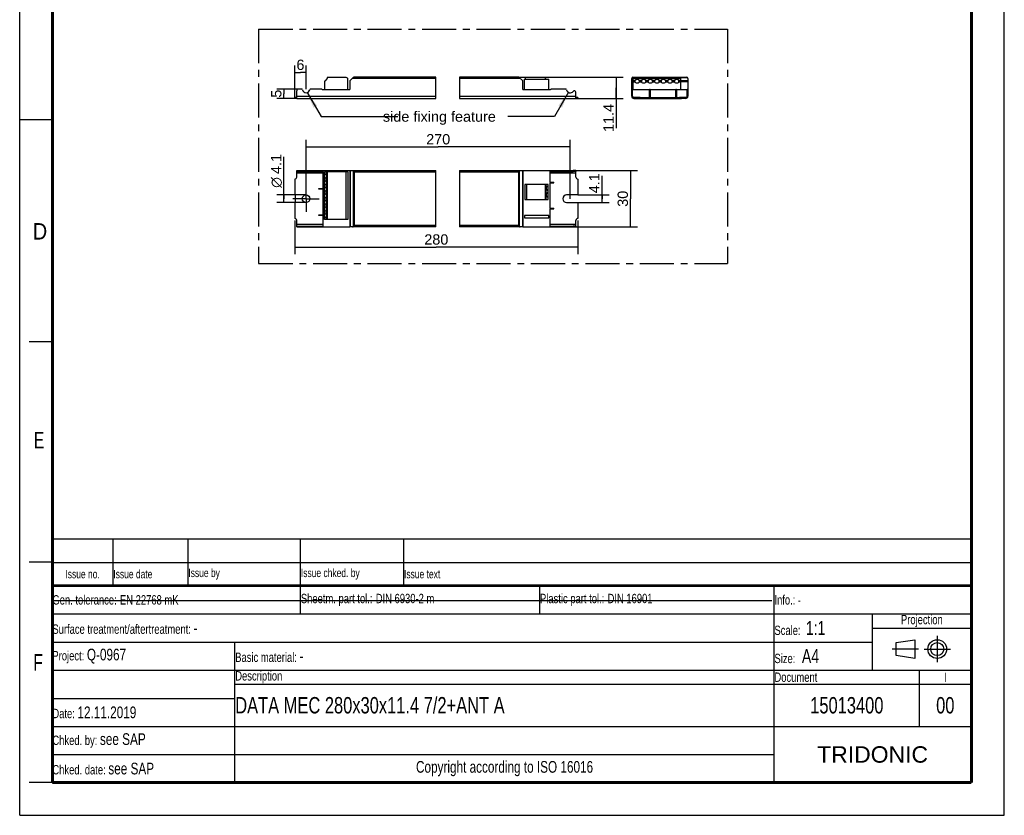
# Model space of a CAD drawing. Header units: millimetres. Extents: x 0 to 210, y 0 to 297.
# Tile 1 of 2: x 0 to 210, y 0 to 170. Entities that reach past the tile are written whole.
import ezdxf
from ezdxf.enums import TextEntityAlignment as Align

# ---------------------------------------------------------------- set-up
doc = ezdxf.new("R2010")
doc.units = ezdxf.units.MM
doc.header["$LTSCALE"] = 19.36
doc.linetypes.add('CENTER', pattern=[0.6, 0.375, -0.075, 0.075, -0.075])
doc.layers.get('0').update_dxf_attribs({"linetype": 'CONTINUOUS'})
for name, color, linetype in [('DEFAULT_1', 7, 'CENTER'), ('Z_AXIS', 7, 'CONTINUOUS'), ('Z_DIM_2D', 7, 'CONTINUOUS'), ('Z_NOTICE', 7, 'CONTINUOUS'), ('Z_SURFACE', 7, 'CONTINUOUS')]:
    doc.layers.add(name, color=color, linetype=linetype)
doc.styles.get("Standard").update_dxf_attribs({"font": 'txt', "width": 0.7})
doc.styles.add('TEXTSTYLE_2', font='txt', dxfattribs={"width": 0.75})
doc.styles.add('TEXTSTYLE_3', font='helveticaneueltw1g-ltcn.otf')
doc.styles.add('TEXTSTYLE_4', font='gdt', dxfattribs={"width": 0.7})
doc.styles.add('TEXTSTYLE_5', font='arial.ttf')
doc.dimstyles.new('DIMSTYLE_1', dxfattribs={"dimtxt": 2.2, "dimasz": 3.5, "dimexe": 1.5, "dimexo": 0, "dimgap": 0.55, "dimtad": 1, "dimdec": 4, "dimlfac": 2.5, "dimdsep": 46, "dimtxsty": 'TEXTSTYLE_3', "dimblk": '_FILLED', "dimblk1": '_FILLED', "dimblk2": '_FILLED', "dimcen": 0.09, "dimclrt": 5, "dimadec": 4, "dimazin": 2, "dimtp": 0.2, "dimtm": 0.2, "dimtfac": 1, "dimtdec": 4, "dimtofl": 0, "dimtmove": 0, "dimatfit": 3, "dimldrblk": '_FILLED', "dimfxl": 0, "dimtolj": 1, "dimarcsym": 0})
doc.dimstyles.new('DIMSTYLE_2', dxfattribs={"dimtxt": 2.2, "dimasz": 3.5, "dimexe": 1.5, "dimexo": 0, "dimgap": 0.55, "dimtad": 1, "dimdec": 4, "dimlfac": 2.5, "dimdsep": 46, "dimtxsty": 'TEXTSTYLE_3', "dimblk": '_FILLED', "dimblk1": '_FILLED', "dimblk2": '_FILLED', "dimcen": 0.09, "dimclrt": 5, "dimadec": 4, "dimazin": 2, "dimtp": 0.1, "dimtm": 0.1, "dimtfac": 1, "dimtdec": 4, "dimtofl": 0, "dimtmove": 0, "dimatfit": 3, "dimldrblk": '_FILLED', "dimfxl": 0, "dimtolj": 1, "dimarcsym": 0})
doc.dimstyles.new('DIMSTYLE_3', dxfattribs={"dimtxt": 2.2, "dimasz": 3.5, "dimexe": 1.5, "dimexo": 0, "dimgap": 0.55, "dimtad": 1, "dimdec": 4, "dimlfac": 2.5, "dimdsep": 46, "dimtxsty": 'TEXTSTYLE_3', "dimblk": '_FILLED', "dimblk1": '_FILLED', "dimblk2": '_FILLED', "dimcen": 0.09, "dimclrt": 5, "dimadec": 4, "dimazin": 2, "dimtp": 0.5, "dimtm": 0.5, "dimtfac": 1, "dimtdec": 4, "dimtofl": 0, "dimtmove": 0, "dimatfit": 3, "dimldrblk": '_FILLED', "dimfxl": 0, "dimtolj": 1, "dimarcsym": 0})
doc.dimstyles.get("Standard").update_dxf_attribs({"dimtxt": 3.5, "dimasz": 3.5, "dimexe": 1.5, "dimexo": 0, "dimtad": 1, "dimdec": 4, "dimdsep": 46, "dimtxsty": 'Standard', "dimblk": '_FILLED', "dimblk1": '_FILLED', "dimblk2": '_FILLED', "dimcen": 0.09, "dimclrt": 5, "dimadec": 4, "dimazin": 2, "dimtol": 1, "dimtp": 0.0001, "dimtm": 0.0001, "dimtfac": 1, "dimtdec": 4, "dimtofl": 0, "dimtmove": 0, "dimatfit": 3, "dimldrblk": '_FILLED', "dimfxl": 0, "dimtolj": 1, "dimarcsym": 0})

# ---------------------------------------------------------------- blocks, each defined once
blk = doc.blocks.new('PROJEKTIONSMETHODE_BL0', base_point=(192.31, 35.47))
at = {"color": 2, "linetype": 'Continuous'}
for p, q in [((186.91, 36.87), (190.91, 37.47)), ((186.91, 34.07), (186.91, 36.87)), ((190.91, 37.47), (190.91, 33.47)), ((190.91, 33.47), (186.91, 34.07))]:
    blk.add_line(p, q, dxfattribs=at)
for radius in [2, 1.4]:
    blk.add_circle((195.71, 35.47), radius, dxfattribs=at)
at = {"layer": 'DEFAULT_1', "color": 2, "linetype": 'CENTER'}
for p, q in [((195.71, 38.27), (195.71, 32.67)), ((191.71, 35.47), (186.11, 35.47)), ((192.91, 35.47), (198.5, 35.47))]:
    blk.add_line(p, q, dxfattribs=at)
blk = doc.blocks.new('*D2')
at = {"layer": 'Z_DIM_2D', "color": 2, "linetype": 'Continuous', "transparency": 16777216}
for p, q in [((106.36, 157.53), (128.74, 157.53)), ((127.24, 157.53), (127.24, 155.25)), ((127.24, 152.97), (127.24, 155.25)), ((127.24, 155.25), (127.24, 146.61)), ((118.63, 152.97), (128.74, 152.97))]:
    blk.add_line(p, q, dxfattribs=at)
at = {"layer": 'Z_DIM_2D', "color": 5, "linetype": 'Continuous', "transparency": 16777216, "style": 'TEXTSTYLE_3'}
blk.add_text('11.4', height=2.2, rotation=90, dxfattribs=at).set_placement((126.69, 151.79), align=Align.RIGHT)
blk = doc.blocks.new('_FILLED')
at = {"color": 0, "linetype": 'ByBlock'}
blk.add_solid([(0, 0), (-1, 0.125), (-1, -0.125)], dxfattribs=at)
blk = doc.blocks.new('_NONE')
blk = doc.blocks.new('*D3')
at = {"layer": 'Z_DIM_2D', "color": 2, "linetype": 'Continuous', "transparency": 16777216}
for p, q in [((124.2, 131.55), (124.2, 136.42)), ((119.03, 132.37), (125.7, 132.37)), ((124.2, 132.37), (124.2, 131.55)), ((119.03, 130.73), (125.7, 130.73)), ((124.2, 130.73), (124.2, 131.55))]:
    blk.add_line(p, q, dxfattribs=at)
at = {"layer": 'Z_DIM_2D', "color": 5, "linetype": 'Continuous', "transparency": 16777216, "style": 'TEXTSTYLE_3'}
blk.add_text('4.1', height=2.2, rotation=90, dxfattribs=at).set_placement((123.65, 132.73))
blk = doc.blocks.new('*D4')
at = {"layer": 'Z_DIM_2D', "color": 2, "linetype": 'Continuous', "transparency": 16777216}
for p, q in [((118.06, 137.55), (131.77, 137.55)), ((130.27, 137.55), (130.27, 131.55)), ((130.27, 125.55), (130.27, 131.55)), ((118.06, 125.55), (131.77, 125.55))]:
    blk.add_line(p, q, dxfattribs=at)
at = {"layer": 'Z_DIM_2D', "color": 5, "linetype": 'Continuous', "transparency": 16777216, "style": 'TEXTSTYLE_3'}
blk.add_text('30', height=2.2, rotation=90, dxfattribs=at).set_placement((129.72, 131.55), align=Align.CENTER)
blk = doc.blocks.new('*D5')
at = {"layer": 'Z_DIM_2D', "color": 2, "linetype": 'Continuous', "transparency": 16777216}
for p, q in [((56.35, 131.55), (56.35, 140.52)), ((61.08, 132.37), (54.85, 132.37)), ((56.35, 132.37), (56.35, 131.55)), ((61.08, 130.73), (54.85, 130.73)), ((56.35, 130.73), (56.35, 131.55))]:
    blk.add_line(p, q, dxfattribs=at)
at = {"layer": 'Z_DIM_2D', "color": 5, "linetype": 'Continuous', "transparency": 16777216}
for s, style, p in [('4.1', 'TEXTSTYLE_3', (55.8, 136.83)), ('n', 'TEXTSTYLE_4', (55.8, 133.89))]:
    blk.add_text(s, height=2.2, rotation=90, dxfattribs=dict(at, style=style)).set_placement(p)
blk = doc.blocks.new('*D6')
at = {"layer": 'Z_DIM_2D', "color": 2, "linetype": 'Continuous', "transparency": 16777216}
for p, q in [((58.68, 126.93), (58.68, 119.72)), ((119.03, 126.95), (119.03, 119.72)), ((58.68, 121.22), (88.86, 121.22)), ((119.03, 121.22), (88.86, 121.22))]:
    blk.add_line(p, q, dxfattribs=at)
at = {"layer": 'Z_DIM_2D', "color": 5, "linetype": 'Continuous', "transparency": 16777216, "style": 'TEXTSTYLE_3'}
blk.add_text('280', height=2.2, dxfattribs=at).set_placement((88.86, 121.77), align=Align.CENTER)
blk = doc.blocks.new('*D7')
at = {"layer": 'Z_DIM_2D', "color": 2, "linetype": 'Continuous', "transparency": 16777216}
for p, q in [((59.48, 154.97), (54.87, 154.97)), ((56.37, 154.97), (56.37, 153.97)), ((56.37, 152.97), (56.37, 153.97)), ((59.08, 152.97), (54.87, 152.97))]:
    blk.add_line(p, q, dxfattribs=at)
at = {"layer": 'Z_DIM_2D', "color": 5, "linetype": 'Continuous', "transparency": 16777216, "style": 'TEXTSTYLE_3'}
blk.add_text('5', height=2.2, rotation=90, dxfattribs=at).set_placement((55.82, 153.97), align=Align.CENTER)
blk = doc.blocks.new('*D8')
at = {"layer": 'Z_DIM_2D', "color": 2, "linetype": 'Continuous', "transparency": 16777216}
for p, q in [((58.68, 153.13), (58.68, 159.99)), ((61.08, 154.97), (61.08, 159.99)), ((58.68, 158.49), (59.88, 158.49)), ((61.08, 158.49), (59.88, 158.49))]:
    blk.add_line(p, q, dxfattribs=at)
at = {"layer": 'Z_DIM_2D', "color": 5, "linetype": 'Continuous', "transparency": 16777216, "style": 'TEXTSTYLE_3'}
blk.add_text('6', height=2.2, dxfattribs=at).set_placement((59.88, 159.04), align=Align.CENTER)
blk = doc.blocks.new('*D9')
at = {"layer": 'Z_DIM_2D', "color": 2, "linetype": 'Continuous', "transparency": 16777216}
for p, q in [((61.08, 133.53), (61.08, 144.1)), ((117.43, 131.55), (117.43, 144.1)), ((61.08, 142.6), (89.26, 142.6)), ((117.43, 142.6), (89.26, 142.6))]:
    blk.add_line(p, q, dxfattribs=at)
at = {"layer": 'Z_DIM_2D', "color": 5, "linetype": 'Continuous', "transparency": 16777216, "style": 'TEXTSTYLE_3'}
blk.add_text('270', height=2.2, dxfattribs=at).set_placement((89.26, 143.15), align=Align.CENTER)
blk = doc.blocks.new('*T11')
at = {"color": 0, "linetype": 'ByBlock', "lineweight": -2, "transparency": 16777216}
for p, q in [((0, 42), (196, 42)), ((0, 0), (0, 42)), ((53, 36), (53, 42)), ((104, 36), (104, 42)), ((154, 0), (154, 42)), ((196, 0), (196, 42)), ((0, 36), (196, 36)), ((175, 24), (175, 36)), ((175, 33), (196, 33)), ((0, 30), (175, 30)), ((39, 0), (39, 30)), ((0, 24), (196, 24)), ((185, 12), (185, 24)), ((39, 21), (196, 21)), ((0, 18), (39, 18)), ((0, 12), (196, 12)), ((0, 6), (154, 6)), ((0, 0), (196, 0))]:
    blk.add_line(p, q, dxfattribs=at)
at = {"color": 5, "linetype": 'Continuous', "transparency": 16777216}
for s, insert, char_height, width, attachment_point, style in [('Gen. tolerance:\\H2.5; \\H2.0;EN 22768 mK', (0.06, 39), 2, 52.88, 4, 'TEXTSTYLE_2'), ('Sheetm. part tol.:\\H2.5; \\H2.0;DIN 6930-2 m', (53.06, 39), 2, 50.88, 4, 'TEXTSTYLE_2'), ('Plastic part tol.:\\H2.5; \\H2.0;DIN 16901', (104.06, 39), 2, 49.88, 4, 'TEXTSTYLE_2'), ('Info.: \\H1.8;{\\W0.7;-}', (154.06, 39), 2, 41.88, 4, 'TEXTSTYLE_2'), ('Projection', (185.5, 34.5), 2, 20.88, 5, 'TEXTSTYLE_2'), ('Surface treatment/aftertreatment: \\H2.5;-', (0.06, 33), 2, 153.88, 4, 'TEXTSTYLE_2'), ('Scale:  \\H3.0;1:1', (154.06, 33), 2, 20.88, 4, 'TEXTSTYLE_2'), ('Project: \\H2.5;Q-0967', (0.06, 27), 2, 38.88, 4, 'TEXTSTYLE_2'), ('Basic material: \\H2.5;-', (39.06, 27), 2, 114.88, 4, 'TEXTSTYLE_2'), ('Size: \\H3.0; A4', (154.06, 27), 2, 20.88, 4, 'TEXTSTYLE_2'), ('Description', (39.06, 22.5), 2, 114.88, 4, 'TEXTSTYLE_2'), ('Document', (154.06, 22.5), 2, 30.88, 4, 'TEXTSTYLE_2'), ('I', (190.5, 22.5), 2, 10.88, 5, 'TEXTSTYLE_2'), ('Date: \\H2.5;12.11.2019', (0.06, 15), 2, 38.88, 4, 'TEXTSTYLE_2'), ('Chked. by: \\H2.5;see SAP', (0.06, 9), 2, 38.88, 4, 'TEXTSTYLE_2'), ('TRIDONIC', (175, 6), 3.5, 41.88, 5, 'TEXTSTYLE_5'), ('Chked. date: \\H2.5;see SAP', (0.06, 3), 2, 38.88, 4, 'TEXTSTYLE_2'), ('Copyright according to ISO 16016', (96.5, 3), 2.5, 114.88, 5, 'TEXTSTYLE_2')]:
    blk.add_mtext(s, dxfattribs=dict(at, insert=insert, char_height=char_height, width=width, attachment_point=attachment_point, style=style))
at = {"color": 7, "linetype": 'Continuous', "transparency": 16777216, "char_height": 3.5, "style": 'TEXTSTYLE_2'}
for s, insert, width, attachment_point in [('DATA MEC 280x30x11.4 7/2+ANT A', (39.06, 16.5), 114.88, 4), ('15013400', (169.5, 16.5), 30.88, 5), ('00', (190.5, 16.5), 10.88, 5)]:
    blk.add_mtext(s, dxfattribs=dict(at, insert=insert, width=width, attachment_point=attachment_point))
blk = doc.blocks.new('*T12')
at = {"color": 0, "linetype": 'ByBlock', "lineweight": -2, "transparency": 16777216}
for p, q in [((0, 10), (196, 10)), ((0, 0), (0, 10)), ((13, 0), (13, 10)), ((29, 0), (29, 10)), ((53, 0), (53, 10)), ((75, 0), (75, 10)), ((196, 0), (196, 10)), ((0, 5), (196, 5)), ((0, 0), (196, 0))]:
    blk.add_line(p, q, dxfattribs=at)
at = {"color": 5, "linetype": 'Continuous', "transparency": 16777216, "char_height": 1.8, "style": 'TEXTSTYLE_2'}
for s, insert, width, attachment_point in [('Issue no.', (6.5, 2.5), 12.88, 5), ('Issue date ', (13.06, 2.5), 15.88, 4), ('Issue by ', (29.06, 2.5), 23.88, 4), ('Issue chked. by', (53.06, 2.5), 21.88, 4), ('Issue text ', (75.06, 2.5), 120.88, 4)]:
    blk.add_mtext(s, dxfattribs=dict(at, insert=insert, width=width, attachment_point=attachment_point))

msp = doc.modelspace()

# ---------------------------------------------------------------- linework, layer by layer
at = {"color": 2, "linetype": 'Continuous'}
for p, q in [((0, 0), (0, 297)), ((210, 0), (210, 297)), ((88.785406, 152.967704), (88.785406, 157.527704)), ((93.785487, 157.527704), (93.785487, 152.967704)), ((0, 148.5), (7, 148.5)), ((88.785406, 125.550132), (88.785406, 137.550132)), ((93.785487, 137.550132), (93.785487, 125.550132)), ((7, 101), (2, 101)), ((7, 54), (2, 54)), ((7, 7), (2, 7)), ((0, 0), (210, 0))]:
    msp.add_line(p, q, dxfattribs=at)
at = {"color": 7, "linetype": 'Continuous'}
for p, q in [((88.785406, 157.527704), (71.353021, 157.527704)), ((106.364691, 157.527704), (93.785487, 157.527704)), ((130.802931, 157.527704), (142.242931, 157.527704)), ((70.403322, 156.578004), (70.403322, 154.863704)), ((70.485332, 156.775994), (71.155032, 157.445694)), ((106.562681, 157.445694), (107.23238, 156.775994)), ((107.31439, 154.863704), (107.31439, 156.578004)), ((107.69039, 154.863704), (107.69039, 157.103704)), ((107.69039, 157.103704), (112.89039, 157.103704)), ((112.89039, 154.863704), (112.89039, 157.103704)), ((130.522931, 153.447704), (130.522931, 157.247704)), ((142.522931, 157.247704), (142.522931, 153.447704)), ((59.083322, 152.967704), (59.083322, 154.567704)), ((60.103526, 154.967704), (59.483322, 154.967704)), ((64.317047, 154.967704), (62.063118, 154.967704)), ((64.430185, 154.920841), (64.487322, 154.863704)), ((113.23039, 154.863704), (113.33439, 154.967704)), ((116.454595, 154.967704), (113.33439, 154.967704)), ((118.63439, 152.967704), (118.63439, 154.274904)), ((130.522931, 154.967704), (130.682931, 154.967704)), ((130.682931, 153.447704), (130.682931, 154.967704)), ((130.682931, 154.863704), (142.362931, 154.863704)), ((134.342931, 153.127704), (134.342931, 154.847704)), ((134.502931, 154.847704), (134.342931, 154.847704)), ((134.502931, 154.847704), (134.502931, 153.127704)), ((140.102931, 154.847704), (139.942931, 154.847704)), ((139.942931, 153.127704), (139.942931, 154.847704)), ((140.102931, 154.847704), (140.102931, 153.127704)), ((142.362931, 154.967704), (142.522931, 154.967704)), ((142.362931, 153.447704), (142.362931, 154.967704)), ((59.083322, 153.127704), (58.683322, 153.127704)), ((59.083322, 152.967704), (88.785406, 152.967704)), ((93.785487, 152.967704), (118.63439, 152.967704)), ((119.03439, 153.127704), (118.63439, 153.127704)), ((132.322931, 153.127704), (131.002931, 153.127704)), ((131.002931, 152.967704), (131.922931, 152.967704)), ((142.042931, 153.127704), (140.722931, 153.127704)), ((142.042931, 152.967704), (141.122931, 152.967704)), ((59.083322, 136.150132), (59.083322, 137.550132)), ((59.083322, 137.550132), (64.487322, 137.550132)), ((59.083322, 137.390132), (64.683322, 137.390132)), ((64.487322, 137.550132), (64.487322, 137.390132)), ((64.683322, 137.390132), (64.683322, 125.710132)), ((70.403322, 137.550132), (70.403322, 125.550132)), ((70.403322, 137.550132), (88.785406, 137.550132)), ((93.785487, 137.550132), (107.31439, 137.550132)), ((107.31439, 137.550132), (107.31439, 125.550132)), ((113.03439, 137.390132), (113.03439, 135.130132)), ((113.03439, 137.390132), (118.061483, 137.390132)), ((113.23039, 137.550132), (113.23039, 137.390132)), ((113.23039, 137.550132), (118.061483, 137.550132)), ((118.63439, 136.150132), (118.63439, 137.390132)), ((113.03439, 135.130132), (113.93439, 135.130132)), ((113.03439, 134.970132), (113.03439, 129.530132)), ((113.03439, 134.970132), (113.93439, 134.970132)), ((113.23039, 135.130132), (113.23039, 134.970132)), ((113.33439, 135.130132), (113.33439, 134.970132)), ((113.93439, 134.970132), (113.93439, 135.130132)), ((63.783322, 133.570132), (63.783322, 133.730132)), ((63.783322, 133.730132), (64.683322, 133.730132)), ((64.683322, 133.570132), (63.783322, 133.570132)), ((119.03439, 132.370132), (116.63439, 132.370132)), ((116.63439, 130.730132), (119.03439, 130.730132)), ((63.783322, 127.970132), (63.783322, 128.130132)), ((63.783322, 128.130132), (64.683322, 128.130132)), ((113.03439, 129.530132), (113.93439, 129.530132)), ((113.03439, 129.370132), (113.03439, 125.710132)), ((113.03439, 129.370132), (113.93439, 129.370132)), ((113.23039, 129.530132), (113.23039, 129.370132)), ((113.33439, 129.530132), (113.33439, 129.370132)), ((113.93439, 129.370132), (113.93439, 129.530132)), ((59.083322, 125.550132), (59.083322, 126.950132)), ((64.683322, 127.970132), (63.783322, 127.970132)), ((107.69039, 127.950132), (107.69039, 127.470132)), ((112.89039, 127.950132), (107.69039, 127.950132)), ((107.69039, 127.470132), (112.89039, 127.470132)), ((112.89039, 127.470132), (112.89039, 127.950132)), ((118.63439, 125.710132), (118.63439, 126.950132)), ((59.083322, 125.710132), (64.683322, 125.710132)), ((59.083322, 125.550132), (64.487322, 125.550132)), ((64.487322, 125.710132), (64.487322, 125.550132)), ((88.785406, 125.550132), (70.403322, 125.550132)), ((107.31439, 125.550132), (93.785487, 125.550132)), ((113.03439, 125.710132), (118.061483, 125.710132)), ((113.23039, 125.710132), (113.23039, 125.550132)), ((113.23039, 125.550132), (118.061483, 125.550132)), ((7.100278, 45.828668), (160.431037, 45.819166))]:
    msp.add_line(p, q, dxfattribs=at)
at = {"color": 9, "linetype": 'Continuous'}
for p, q in [((88.785406, 157.247704), (70.957042, 157.247704)), ((106.76067, 157.247704), (93.785487, 157.247704)), ((130.522931, 156.775994), (130.782931, 156.775994)), ((130.522931, 156.578004), (130.782931, 156.578004)), ((130.604941, 157.445694), (142.440921, 157.445694)), ((140.942931, 156.775994), (142.522931, 156.775994)), ((140.942931, 156.578004), (142.522931, 156.578004)), ((59.083322, 153.447704), (88.785406, 153.447704)), ((93.785487, 153.447704), (118.63439, 153.447704)), ((130.522931, 154.567704), (130.682931, 154.567704)), ((134.502931, 154.687704), (134.342931, 154.687704)), ((140.102931, 154.687704), (139.942931, 154.687704)), ((142.362931, 154.567704), (142.522931, 154.567704)), ((131.922931, 153.127704), (131.922931, 152.967704)), ((141.122931, 153.127704), (141.122931, 152.967704)), ((59.083322, 137.070132), (64.683322, 137.070132)), ((59.483322, 137.550132), (59.483322, 137.390132)), ((60.103526, 137.390132), (60.103526, 137.550132)), ((60.299485, 137.390132), (60.299485, 137.550132)), ((61.867158, 137.550132), (61.867158, 137.390132)), ((62.063118, 137.550132), (62.063118, 137.390132)), ((64.317047, 137.550132), (64.317047, 137.390132)), ((64.430185, 137.550132), (64.430185, 137.390132)), ((70.485332, 137.550132), (70.485332, 125.550132)), ((71.155032, 137.468121), (71.155032, 125.632142)), ((71.353021, 137.270132), (71.353021, 125.830132)), ((71.353021, 137.270132), (88.785406, 137.270132)), ((93.785487, 137.270132), (106.364691, 137.270132)), ((106.364691, 137.270132), (106.364691, 125.830132)), ((106.562681, 137.468121), (106.562681, 125.632142)), ((107.23238, 137.550132), (107.23238, 125.550132)), ((113.03439, 137.070132), (118.63439, 137.070132)), ((113.287528, 137.550132), (113.287528, 137.390132)), ((113.400665, 137.550132), (113.400665, 137.390132)), ((116.454595, 137.390132), (116.454595, 137.550132)), ((116.650554, 137.390132), (116.650554, 137.550132)), ((113.77439, 134.970132), (113.77439, 135.130132)), ((63.943322, 133.570132), (63.943322, 133.730132)), ((63.943322, 127.970132), (63.943322, 128.130132)), ((113.77439, 129.370132), (113.77439, 129.530132)), ((64.683322, 126.030132), (59.083322, 126.030132)), ((118.63439, 126.030132), (113.03439, 126.030132)), ((59.483322, 125.710132), (59.483322, 125.550132)), ((60.103526, 125.550132), (60.103526, 125.710132)), ((60.299485, 125.550132), (60.299485, 125.710132)), ((61.867158, 125.710132), (61.867158, 125.550132)), ((62.063118, 125.710132), (62.063118, 125.550132)), ((64.317047, 125.710132), (64.317047, 125.550132)), ((64.430185, 125.710132), (64.430185, 125.550132)), ((88.785406, 125.830132), (71.353021, 125.830132)), ((106.364691, 125.830132), (93.785487, 125.830132)), ((113.287528, 125.710132), (113.287528, 125.550132)), ((113.400665, 125.710132), (113.400665, 125.550132)), ((116.454595, 125.550132), (116.454595, 125.710132)), ((116.650554, 125.550132), (116.650554, 125.710132))]:
    msp.add_line(p, q, dxfattribs=at)
at = {"color": 7, "linetype": 'Continuous'}
for points, const_width in [([(7, 7), (7, 290)], 0.7), ([(203, 7), (203, 290)], 0.7), ([(7, 49), (203, 49)], 0.5), ([(7, 7), (203, 7)], 0.7)]:
    msp.add_lwpolyline(points, dxfattribs=dict(at, const_width=const_width))
for points in [[(71.155032, 137.468121), (71.129643, 137.490836), (71.101029, 137.510272), (71.06902, 137.52675), (71.034125, 137.539312), (70.996856, 137.546999), (70.957042, 137.550132)], [(71.216528, 137.406625), (71.184661, 137.438072), (71.155032, 137.468121)], [(71.353021, 137.270132), (71.318328, 137.305126), (71.283614, 137.339539), (71.216528, 137.406625)], [(106.501184, 137.406625), (106.434098, 137.339539), (106.399685, 137.304825), (106.364691, 137.270132)], [(106.562681, 137.468121), (106.532631, 137.438492), (106.501184, 137.406625)], [(106.76067, 137.550132), (106.720857, 137.546999), (106.683587, 137.539312), (106.648692, 137.52675), (106.616683, 137.510272), (106.588069, 137.490836), (106.562681, 137.468121)], [(70.957042, 125.550132), (70.996856, 125.553264), (71.034125, 125.560951), (71.06902, 125.573513), (71.101029, 125.589991), (71.129643, 125.609427), (71.155032, 125.632142)], [(71.216528, 125.693638), (71.185081, 125.661772), (71.155032, 125.632142)], [(71.353021, 125.830132), (71.318027, 125.795439), (71.283614, 125.760724), (71.216528, 125.693638)], [(106.364691, 125.830132), (106.399384, 125.795137), (106.434098, 125.760724), (106.501184, 125.693638)], [(106.501184, 125.693638), (106.533051, 125.662191), (106.562681, 125.632142)], [(106.562681, 125.632142), (106.588069, 125.609427), (106.616683, 125.589991), (106.648692, 125.573513), (106.683587, 125.560951), (106.720857, 125.553264), (106.76067, 125.550132)]]:
    msp.add_lwpolyline(points, dxfattribs=at)
msp.add_circle((61.083322, 131.550132), 0.82, dxfattribs=at)
for centre, radius, start, end in [((71.353021, 157.247704), 0.28, 90, 135), ((106.364691, 157.247704), 0.28, 45, 90), ((130.802931, 157.247704), 0.28, 90, 180), ((142.242931, 157.247704), 0.28, 0, 90), ((70.683322, 156.578004), 0.28, 135, 180), ((107.03439, 156.578004), 0.28, 0, 45), ((59.483322, 154.567704), 0.4, 90, 180), ((60.103526, 154.767704), 0.2, 11.53695903, 90), ((61.083322, 154.967704), 0.8, 191.53695903, 348.46304097), ((62.063118, 154.767704), 0.2, 90, 168.46304097), ((64.317047, 154.807704), 0.16, 45, 90), ((113.400665, 154.807704), 0.16, 90, 135), ((116.454595, 154.767704), 0.2, 11.53695903, 90), ((117.43439, 154.967704), 0.8, 191.53695903, 321.61591402), ((131.002931, 153.447704), 0.48, 180, 270), ((131.002931, 153.447704), 0.32, 180, 270), ((142.042931, 153.447704), 0.48, 270, 360), ((142.042931, 153.447704), 0.32, 270, 360), ((58.683322, 136.150132), 0.4, 270, 360), ((119.03439, 136.150132), 0.4, 180, 270), ((116.63439, 131.550132), 0.82, 90, 270), ((58.683322, 126.950132), 0.4, 0, 90), ((119.03439, 126.950132), 0.4, 90, 180)]:
    msp.add_arc(centre, radius, start, end, dxfattribs=at)
at = {"layer": 'DEFAULT_1', "color": 5, "linetype": 'CENTER'}
for p, q in [((50.967141, 167.757403), (50.967141, 117.743956)), ((50.967141, 167.757403), (150.98209, 167.757403)), ((150.98209, 167.757403), (150.98209, 117.743956)), ((50.967141, 117.743956), (150.98209, 117.743956))]:
    msp.add_line(p, q, dxfattribs=at)
at = {"layer": 'Z_AXIS', "color": 7, "linetype": 'Continuous'}
for p, q in [((65.003322, 156.458313), (65.003322, 154.863704)), ((65.528174, 157.148851), (65.120479, 156.741155)), ((65.563322, 157.343704), (65.563322, 157.233704)), ((69.603322, 157.423704), (65.643322, 157.423704)), ((70.003322, 154.863704), (70.003322, 157.023704)), ((112.07439, 157.423704), (108.11439, 157.423704)), ((112.15439, 157.233304), (112.15439, 157.343704)), ((112.237181, 157.103704), (112.211782, 157.130931)), ((130.782931, 157.423704), (130.782931, 154.863704)), ((140.942931, 157.423704), (130.782931, 157.423704)), ((140.942931, 157.423704), (140.942931, 154.863704)), ((58.683322, 152.967704), (58.683322, 153.127704)), ((59.083322, 152.967704), (58.683322, 152.967704)), ((119.03439, 152.967704), (118.63439, 152.967704)), ((119.03439, 153.127704), (119.03439, 152.967704)), ((131.922931, 152.967704), (141.122931, 152.967704)), ((132.322931, 152.967704), (132.322931, 153.127704)), ((132.322931, 153.127704), (140.722931, 153.127704)), ((135.702931, 152.967704), (135.702931, 153.127704)), ((137.342931, 152.967704), (137.342931, 153.127704)), ((140.722931, 152.967704), (140.722931, 153.127704)), ((65.003322, 127.130132), (65.003322, 137.290132)), ((70.003322, 137.290132), (65.003322, 137.290132)), ((65.563322, 127.130132), (65.563322, 137.290132)), ((70.003322, 137.290132), (70.003322, 127.130132)), ((118.061483, 137.390132), (118.061483, 137.550132)), ((118.63439, 137.550132), (118.061483, 137.550132)), ((118.63439, 137.390132), (118.061483, 137.390132)), ((118.63439, 137.550132), (118.63439, 137.390132)), ((58.683322, 135.750132), (58.683322, 132.370132)), ((107.711991, 134.570132), (107.711991, 131.410132)), ((112.71439, 134.570132), (107.712064, 134.570132)), ((108.11439, 134.570132), (108.11439, 131.410132)), ((112.15439, 134.570132), (112.15439, 131.410132)), ((112.211782, 134.570132), (112.211782, 131.410132)), ((112.60738, 134.570132), (112.60738, 134.222202)), ((112.71439, 131.410132), (112.71439, 134.570132)), ((119.03439, 135.750132), (119.03439, 132.370132)), ((58.683322, 132.370132), (58.723322, 132.370132)), ((112.60738, 133.358061), (112.60738, 132.822202)), ((58.683322, 130.730132), (58.683322, 127.350132)), ((58.683322, 130.730132), (58.723322, 130.730132)), ((58.803322, 130.810132), (58.803322, 132.290132)), ((107.712005, 131.410132), (112.710161, 131.410132)), ((112.60738, 131.958061), (112.60738, 131.422202)), ((119.03439, 130.730132), (119.03439, 127.350132)), ((70.003322, 127.130132), (65.003322, 127.130132)), ((118.63439, 125.710132), (118.061483, 125.710132)), ((118.061483, 125.550132), (118.061483, 125.710132)), ((118.63439, 125.550132), (118.061483, 125.550132)), ((118.63439, 125.710132), (118.63439, 125.550132))]:
    msp.add_line(p, q, dxfattribs=at)
at = {"layer": 'Z_AXIS', "color": 9, "linetype": 'Continuous'}
for p, q in [((140.942931, 157.343704), (130.782931, 157.343704)), ((140.942931, 157.233704), (130.782931, 157.233704)), ((140.942931, 157.148851), (130.782931, 157.148851)), ((131.278896, 156.741155), (130.782931, 156.741155)), ((131.295198, 156.458313), (130.782931, 156.458313)), ((132.695198, 156.458313), (132.110663, 156.458313)), ((132.678896, 156.741155), (132.126965, 156.741155)), ((134.095198, 156.458313), (133.510663, 156.458313)), ((134.078896, 156.741155), (133.526965, 156.741155)), ((135.495198, 156.458313), (134.910663, 156.458313)), ((135.478896, 156.741155), (134.926965, 156.741155)), ((136.895198, 156.458313), (136.310663, 156.458313)), ((136.878896, 156.741155), (136.326965, 156.741155)), ((138.295198, 156.458313), (137.710663, 156.458313)), ((138.278896, 156.741155), (137.726965, 156.741155)), ((139.695198, 156.458313), (139.110663, 156.458313)), ((139.678896, 156.741155), (139.126965, 156.741155)), ((140.942931, 156.458313), (140.510663, 156.458313)), ((140.942931, 156.741155), (140.526965, 156.741155)), ((135.782931, 153.127704), (135.782931, 152.967704)), ((137.262931, 153.127704), (137.262931, 152.967704)), ((65.120479, 136.794166), (65.120479, 137.290132)), ((65.528174, 127.130132), (65.528174, 137.290132)), ((65.643322, 127.130132), (65.643322, 137.290132)), ((69.603322, 127.130132), (69.603322, 137.290132)), ((65.120479, 135.394166), (65.120479, 135.946097)), ((65.120479, 133.994166), (65.120479, 134.546097)), ((112.07439, 134.570132), (112.07439, 131.410132)), ((65.120479, 132.594166), (65.120479, 133.146097)), ((65.120479, 131.194166), (65.120479, 131.746097)), ((65.120479, 129.794166), (65.120479, 130.346097)), ((65.120479, 128.394166), (65.120479, 128.946097)), ((65.120479, 127.130132), (65.120479, 127.546097))]:
    msp.add_line(p, q, dxfattribs=at)
at = {"layer": 'Z_AXIS', "color": 9, "linetype": 'CENTER'}
for q in [(61.083322, 134.370132), (58.263322, 131.550132), (61.083322, 128.730132), (63.903322, 131.550132)]:
    msp.add_line((61.083322, 131.550132), q, dxfattribs=at)
at = {"layer": 'Z_AXIS', "color": 7, "linetype": 'Continuous'}
for points in [[(65.003322, 136.777864), (65.004276, 136.787987), (65.007189, 136.796185), (65.012146, 136.802435), (65.019156, 136.80681), (65.028151, 136.809384), (65.039116, 136.810132)], [(65.039116, 136.810132), (65.054717, 136.808958), (65.073441, 136.805905)], [(65.073441, 136.805905), (65.095354, 136.800975), (65.120479, 136.794166)], [(65.120479, 135.946097), (65.170354, 135.963546), (65.21598, 135.985098), (65.257365, 136.011069), (65.294484, 136.040506), (65.327309, 136.072753), (65.355848, 136.10723), (65.380042, 136.143299), (65.400059, 136.180485), (65.415961, 136.218154), (65.428009, 136.256155), (65.436438, 136.294108), (65.441378, 136.332071), (65.44306, 136.369945), (65.441411, 136.407812), (65.436512, 136.445744), (65.428126, 136.483671), (65.41612, 136.521676), (65.400255, 136.559368), (65.380263, 136.596595), (65.356087, 136.632712), (65.327566, 136.667233), (65.294746, 136.699525), (65.257617, 136.729018), (65.216191, 136.755049), (65.17048, 136.776658), (65.120479, 136.794166)], [(65.039116, 135.930132), (65.028083, 135.930895), (65.019063, 135.933492), (65.012056, 135.937913), (65.007128, 135.94419), (65.004256, 135.952356), (65.003322, 135.962399)], [(65.003322, 135.377864), (65.004276, 135.387987), (65.007189, 135.396185), (65.012146, 135.402435), (65.019156, 135.40681), (65.028151, 135.409384), (65.039116, 135.410132)], [(65.039116, 134.530132), (65.028083, 134.530895), (65.019063, 134.533492), (65.012056, 134.537913), (65.007128, 134.54419), (65.004256, 134.552356), (65.003322, 134.562399)], [(65.073357, 135.934349), (65.060506, 135.932019), (65.04911, 135.930624), (65.039116, 135.930132)], [(65.039116, 135.410132), (65.054717, 135.408958), (65.073441, 135.405905)], [(65.073357, 134.534349), (65.060506, 134.532019), (65.04911, 134.530624), (65.039116, 134.530132)], [(65.120479, 135.946097), (65.103354, 135.941421), (65.08765, 135.937516), (65.073357, 135.934349)], [(65.120479, 134.546097), (65.103354, 134.541421), (65.08765, 134.537516), (65.073357, 134.534349)], [(65.073441, 135.405905), (65.095354, 135.400975), (65.120479, 135.394166)], [(65.120479, 134.546097), (65.170354, 134.563546), (65.21598, 134.585098), (65.257365, 134.611069), (65.294484, 134.640506), (65.327309, 134.672753), (65.355848, 134.70723), (65.380042, 134.743299), (65.400059, 134.780485), (65.415961, 134.818154), (65.428009, 134.856155), (65.436438, 134.894108), (65.441378, 134.932071), (65.44306, 134.969945), (65.441411, 135.007812), (65.436512, 135.045744), (65.428126, 135.083671), (65.41612, 135.121676), (65.400255, 135.159368), (65.380263, 135.196595), (65.356087, 135.232712), (65.327566, 135.267233), (65.294746, 135.299525), (65.257617, 135.329018), (65.216191, 135.355049), (65.17048, 135.376658), (65.120479, 135.394166)], [(65.003322, 133.977864), (65.004276, 133.987987), (65.007189, 133.996185), (65.012146, 134.002435), (65.019156, 134.00681), (65.028151, 134.009384), (65.039116, 134.010132)], [(65.039116, 133.130132), (65.028083, 133.130895), (65.019063, 133.133492), (65.012056, 133.137913), (65.007128, 133.14419), (65.004256, 133.152356), (65.003322, 133.162399)], [(65.003322, 132.577864), (65.004276, 132.587987), (65.007189, 132.596185), (65.012146, 132.602435), (65.019156, 132.60681), (65.028151, 132.609384), (65.039116, 132.610132)], [(65.039116, 134.010132), (65.054717, 134.008958), (65.073441, 134.005905)], [(65.073357, 133.134349), (65.060506, 133.132019), (65.04911, 133.130624), (65.039116, 133.130132)], [(65.039116, 132.610132), (65.054717, 132.608958), (65.073441, 132.605905)], [(65.120479, 133.146097), (65.103354, 133.141421), (65.08765, 133.137516), (65.073357, 133.134349)], [(65.073441, 134.005905), (65.095354, 134.000975), (65.120479, 133.994166)], [(65.073441, 132.605905), (65.095354, 132.600975), (65.120479, 132.594166)], [(65.120479, 133.146097), (65.170354, 133.163546), (65.21598, 133.185098), (65.257365, 133.211069), (65.294484, 133.240506), (65.327309, 133.272753), (65.355848, 133.30723), (65.380042, 133.343299), (65.400059, 133.380485), (65.415961, 133.418154), (65.428009, 133.456155), (65.436438, 133.494108), (65.441378, 133.532071), (65.44306, 133.569945), (65.441411, 133.607812), (65.436512, 133.645744), (65.428126, 133.683671), (65.41612, 133.721676), (65.400255, 133.759368), (65.380263, 133.796595), (65.356087, 133.832712), (65.327566, 133.867233), (65.294746, 133.899525), (65.257617, 133.929018), (65.216191, 133.955049), (65.17048, 133.976658), (65.120479, 133.994166)], [(65.120479, 131.746097), (65.170354, 131.763546), (65.21598, 131.785098), (65.257365, 131.811069), (65.294484, 131.840506), (65.327309, 131.872753), (65.355848, 131.90723), (65.380042, 131.943299), (65.400059, 131.980485), (65.415961, 132.018154), (65.428009, 132.056155), (65.436438, 132.094108), (65.441378, 132.132071), (65.44306, 132.169945), (65.441411, 132.207812), (65.436512, 132.245744), (65.428126, 132.283671), (65.41612, 132.321676), (65.400255, 132.359368), (65.380263, 132.396595), (65.356087, 132.432712), (65.327566, 132.467233), (65.294746, 132.499525), (65.257617, 132.529018), (65.216191, 132.555049), (65.17048, 132.576658), (65.120479, 132.594166)], [(112.60738, 134.222202), (112.559734, 134.208834), (112.51563, 134.190948), (112.474973, 134.168183), (112.43805, 134.141625), (112.405161, 134.112072), (112.376174, 134.080022), (112.351089, 134.046073), (112.329806, 134.010723), (112.312299, 133.974597), (112.298338, 133.937907), (112.287735, 133.901074), (112.280337, 133.864097), (112.275896, 133.827134), (112.274496, 133.790132)], [(112.274496, 133.790132), (112.275888, 133.753232), (112.280305, 133.716364), (112.287663, 133.679482), (112.298216, 133.642722), (112.312127, 133.606065), (112.329589, 133.569942), (112.350839, 133.534567), (112.375902, 133.500574), (112.404887, 133.468467), (112.437785, 133.438852), (112.474715, 133.41224), (112.515406, 133.389424), (112.559599, 133.371484), (112.60738, 133.358061)], [(112.60738, 132.822202), (112.559734, 132.808834), (112.51563, 132.790948), (112.474973, 132.768183), (112.43805, 132.741625), (112.405161, 132.712072), (112.376174, 132.680022), (112.351089, 132.646073), (112.329806, 132.610723), (112.312299, 132.574597), (112.298338, 132.537907), (112.287735, 132.501074), (112.280337, 132.464097), (112.275896, 132.427134), (112.274496, 132.390132)], [(112.274496, 132.390132), (112.275888, 132.353232), (112.280305, 132.316364), (112.287663, 132.279482), (112.298216, 132.242722), (112.312127, 132.206065), (112.329589, 132.169942), (112.350839, 132.134567), (112.375902, 132.100574), (112.404887, 132.068467), (112.437785, 132.038852), (112.474715, 132.01224), (112.515406, 131.989424), (112.559599, 131.971484), (112.60738, 131.958061)], [(112.666673, 134.230122), (112.655343, 134.229676), (112.633314, 134.227126), (112.60738, 134.222202)], [(112.60738, 133.358061), (112.633493, 133.353121), (112.655575, 133.35057), (112.666701, 133.350137)], [(112.666673, 132.830122), (112.655343, 132.829676), (112.633314, 132.827126), (112.60738, 132.822202)], [(112.71439, 134.187395), (112.712722, 134.202629), (112.707743, 134.214418), (112.699547, 134.2226), (112.688125, 134.227656), (112.673468, 134.229961), (112.666673, 134.230122)], [(112.71439, 132.787395), (112.712722, 132.802629), (112.707743, 132.814418), (112.699547, 132.8226), (112.688125, 132.827656), (112.673468, 132.829961), (112.666673, 132.830122)], [(112.666701, 133.350137), (112.673653, 133.350311), (112.688229, 133.352636), (112.699569, 133.357666), (112.707725, 133.36582), (112.712712, 133.377611), (112.71439, 133.392868)], [(65.039116, 131.730132), (65.028083, 131.730895), (65.019063, 131.733492), (65.012056, 131.737913), (65.007128, 131.74419), (65.004256, 131.752356), (65.003322, 131.762399)], [(65.003322, 131.177864), (65.004276, 131.187987), (65.007189, 131.196185), (65.012146, 131.202435), (65.019156, 131.20681), (65.028151, 131.209384), (65.039116, 131.210132)], [(65.039116, 130.330132), (65.028083, 130.330895), (65.019063, 130.333492), (65.012056, 130.337913), (65.007128, 130.34419), (65.004256, 130.352356), (65.003322, 130.362399)], [(65.073357, 131.734349), (65.060506, 131.732019), (65.04911, 131.730624), (65.039116, 131.730132)], [(65.039116, 131.210132), (65.054717, 131.208958), (65.073441, 131.205905)], [(65.073357, 130.334349), (65.060506, 130.332019), (65.04911, 130.330624), (65.039116, 130.330132)], [(65.120479, 131.746097), (65.103354, 131.741421), (65.08765, 131.737516), (65.073357, 131.734349)], [(65.120479, 130.346097), (65.103354, 130.341421), (65.08765, 130.337516), (65.073357, 130.334349)], [(65.073441, 131.205905), (65.095354, 131.200975), (65.120479, 131.194166)], [(65.120479, 130.346097), (65.170354, 130.363546), (65.21598, 130.385098), (65.257365, 130.411069), (65.294484, 130.440506), (65.327309, 130.472753), (65.355848, 130.50723), (65.380042, 130.543299), (65.400059, 130.580485), (65.415961, 130.618154), (65.428009, 130.656155), (65.436438, 130.694108), (65.441378, 130.732071), (65.44306, 130.769945), (65.441411, 130.807812), (65.436512, 130.845744), (65.428126, 130.883671), (65.41612, 130.921676), (65.400255, 130.959368), (65.380263, 130.996595), (65.356087, 131.032712), (65.327566, 131.067233), (65.294746, 131.099525), (65.257617, 131.129018), (65.216191, 131.155049), (65.17048, 131.176658), (65.120479, 131.194166)], [(112.60738, 131.422202), (112.596046, 131.419685), (112.584807, 131.416834), (112.573662, 131.41365), (112.562611, 131.410132)], [(112.60738, 131.958061), (112.633493, 131.953121), (112.655575, 131.95057), (112.666701, 131.950137)], [(112.60738, 131.422202), (112.634883, 131.427394), (112.657992, 131.429854), (112.66669, 131.430113)], [(112.66669, 131.430113), (112.6767, 131.429721), (112.691513, 131.426576), (112.702708, 131.419999), (112.710161, 131.410132)], [(112.666701, 131.950137), (112.673653, 131.950311), (112.688229, 131.952636), (112.699569, 131.957666), (112.707725, 131.96582), (112.712712, 131.977611), (112.71439, 131.992868)], [(65.003322, 129.777864), (65.004276, 129.787987), (65.007189, 129.796185), (65.012146, 129.802435), (65.019156, 129.80681), (65.028151, 129.809384), (65.039116, 129.810132)], [(65.039116, 128.930132), (65.028083, 128.930895), (65.019063, 128.933492), (65.012056, 128.937913), (65.007128, 128.94419), (65.004256, 128.952356), (65.003322, 128.962399)], [(65.003322, 128.377864), (65.004276, 128.387987), (65.007189, 128.396185), (65.012146, 128.402435), (65.019156, 128.40681), (65.028151, 128.409384), (65.039116, 128.410132)], [(65.039116, 129.810132), (65.054717, 129.808958), (65.073441, 129.805905)], [(65.073357, 128.934349), (65.060506, 128.932019), (65.04911, 128.930624), (65.039116, 128.930132)], [(65.039116, 128.410132), (65.054717, 128.408958), (65.073441, 128.405905)], [(65.120479, 128.946097), (65.103354, 128.941421), (65.08765, 128.937516), (65.073357, 128.934349)], [(65.073441, 129.805905), (65.095354, 129.800975), (65.120479, 129.794166)], [(65.073441, 128.405905), (65.095354, 128.400975), (65.120479, 128.394166)], [(65.120479, 128.946097), (65.170354, 128.963546), (65.21598, 128.985098), (65.257365, 129.011069), (65.294484, 129.040506), (65.327309, 129.072753), (65.355848, 129.10723), (65.380042, 129.143299), (65.400059, 129.180485), (65.415961, 129.218154), (65.428009, 129.256155), (65.436438, 129.294108), (65.441378, 129.332071), (65.44306, 129.369945), (65.441411, 129.407812), (65.436512, 129.445744), (65.428126, 129.483671), (65.41612, 129.521676), (65.400255, 129.559368), (65.380263, 129.596595), (65.356087, 129.632712), (65.327566, 129.667233), (65.294746, 129.699525), (65.257617, 129.729018), (65.216191, 129.755049), (65.17048, 129.776658), (65.120479, 129.794166)], [(65.120479, 127.546097), (65.170354, 127.563546), (65.21598, 127.585098), (65.257365, 127.611069), (65.294484, 127.640506), (65.327309, 127.672753), (65.355848, 127.70723), (65.380042, 127.743299), (65.400059, 127.780485), (65.415961, 127.818154), (65.428009, 127.856155), (65.436438, 127.894108), (65.441378, 127.932071), (65.44306, 127.969945), (65.441411, 128.007812), (65.436512, 128.045744), (65.428126, 128.083671), (65.41612, 128.121676), (65.400255, 128.159368), (65.380263, 128.196595), (65.356087, 128.232712), (65.327566, 128.267233), (65.294746, 128.299525), (65.257617, 128.329018), (65.216191, 128.355049), (65.17048, 128.376658), (65.120479, 128.394166)], [(65.039116, 127.530132), (65.028083, 127.530895), (65.019063, 127.533492), (65.012056, 127.537913), (65.007128, 127.54419), (65.004256, 127.552356), (65.003322, 127.562399)], [(65.073357, 127.534349), (65.060506, 127.532019), (65.04911, 127.530624), (65.039116, 127.530132)], [(65.120479, 127.546097), (65.103354, 127.541421), (65.08765, 127.537516), (65.073357, 127.534349)]]:
    msp.add_lwpolyline(points, dxfattribs=at)
for centre in [(131.702931, 156.623704), (133.102931, 156.623704), (134.502931, 156.623704), (135.902931, 156.623704), (137.302931, 156.623704), (138.702931, 156.623704), (140.102931, 156.623704)]:
    msp.add_circle(centre, 0.44, dxfattribs=at)
for centre, radius, start, end in [((65.403322, 156.458313), 0.4, 135, 180), ((65.443322, 157.233704), 0.12, 315, 360), ((65.643322, 157.343704), 0.08, 90, 180), ((69.603322, 157.023704), 0.4, 0, 90), ((108.111991, 157.023711), 0.4, 89.65636717, 168.45755285), ((112.07439, 157.343704), 0.08, 0, 90), ((112.27439, 157.233304), 0.12, 180, 238.55122275), ((118.31439, 154.274904), 0.32, 0, 142.21683998), ((58.723322, 132.290132), 0.08, 0, 90), ((58.723322, 130.810132), 0.08, 270, 360)]:
    msp.add_arc(centre, radius, start, end, dxfattribs=at)
at = {"layer": 'Z_SURFACE', "color": 7, "linetype": 'Continuous'}
for p, q in [((64.487322, 154.863704), (70.403322, 154.863704)), ((107.31439, 154.863704), (113.23039, 154.863704)), ((64.487322, 137.550132), (70.403322, 137.550132)), ((107.31439, 137.550132), (113.23039, 137.550132)), ((64.487322, 125.550132), (70.403322, 125.550132)), ((107.31439, 125.550132), (113.23039, 125.550132))]:
    msp.add_line(p, q, dxfattribs=at)

# ---------------------------------------------------------------- block references
for name, p in [('*T12', (6.913619, 48.960154)), ('*T11', (6.913546, 6.960131))]:
    msp.add_blockref(name, p)
at = {"color": 2, "linetype": 'Continuous'}
msp.add_blockref('PROJEKTIONSMETHODE_BL0', (192.305085, 35.469747), dxfattribs=at)

# ---------------------------------------------------------------- texts
at = {"color": 5, "linetype": 'Continuous', "style": 'TEXTSTYLE_2'}
for s, width, p in [('D', 0.904762, (2.807294, 122.85717)), ('E', 0.714286, (3.002453, 78.302471)), ('F', 0.714286, (2.922192, 30.897042))]:
    msp.add_text(s, height=3.5, dxfattribs=dict(at, width=width)).set_placement(p)
at = {"layer": 'Z_NOTICE', "color": 5, "linetype": 'Continuous', "style": 'TEXTSTYLE_3'}
msp.add_text('side fixing feature   ', height=2.2, dxfattribs=at).set_placement((104.116003, 147.991433), align=Align.RIGHT)

# ---------------------------------------------------------------- dimensions: what is measured, and where the dimension line sits
at = {"layer": 'Z_DIM_2D', "color": 2, "linetype": 'Continuous'}
for base, p1, p2, angle, dimstyle, picture, middle in [((58.683322, 158.486266), (61.083322, 154.967704), (58.683322, 153.127704), 180, 'DIMSTYLE_2', '*D8', (59.883323, 158.486266)), ((127.238837, 152.967704), (106.364691, 157.527704), (118.63439, 152.967704), 270, 'DIMSTYLE_1', '*D2', (127.238837, 149.257966)), ((56.367902, 152.967704), (59.483322, 154.967704), (59.083322, 152.967704), 270, 'DIMSTYLE_2', '*D7', (56.367902, 153.9677)), ((130.265716, 137.550132), (118.061483, 125.550132), (118.061483, 137.550132), 90, 'DIMSTYLE_1', '*D4', (130.265716, 131.546031)), ((124.202396, 132.370132), (119.03439, 130.730132), (119.03439, 132.370132), 90, 'DIMSTYLE_2', '*D3', (124.202396, 134.330853)), ((58.683322, 121.215846), (119.03439, 126.950132), (58.683322, 126.928128), 180, 'DIMSTYLE_3', '*D6', (88.862962, 121.215846))]:
    dim = msp.add_linear_dim(base=base, p1=p1, p2=p2, angle=angle, dimstyle=dimstyle, override={"dimblk1": 'NONE', "dimblk2": 'NONE', "dimsah": 1}, dxfattribs=at)
    dim.commit()
    dim.dimension.update_dxf_attribs({"geometry": picture, "text_midpoint": middle, "dimtype": 160})
dim = msp.add_linear_dim(base=(117.43439, 142.595233), p1=(61.083322, 133.526984), p2=(117.43439, 131.550132), dimstyle='DIMSTYLE_3', override={"dimblk1": 'NONE', "dimblk2": 'NONE', "dimsah": 1}, dxfattribs=at)
dim.commit()
dim.dimension.update_dxf_attribs({"geometry": '*D9', "text_midpoint": (89.262958, 142.595233), "dimtype": 160})
dim = msp.add_linear_dim(base=(56.353303, 132.370132), p1=(61.083322, 130.730132), p2=(61.083322, 132.370132), angle=90, text='%%c<>', dimstyle='DIMSTYLE_2', override={"dimblk1": 'NONE', "dimblk2": 'NONE', "dimsah": 1}, dxfattribs=at)
dim.commit()
dim.dimension.update_dxf_attribs({"geometry": '*D5', "text_midpoint": (56.353303, 137.207105), "dimtype": 160})

# ---------------------------------------------------------------- leaders
at = {"layer": 'Z_NOTICE', "color": 2, "linetype": 'Continuous'}
for points in [[(61.282353, 154.192876), (64.306899, 149.092292), (80.638476, 149.092292)], [(117.03823, 154.272681), (114.084934, 149.091433), (104.116003, 149.091433)]]:
    msp.add_leader(points, dimstyle='Standard', override={"dimtad": 0}, dxfattribs=at)

doc.saveas('drawing.dxf')
